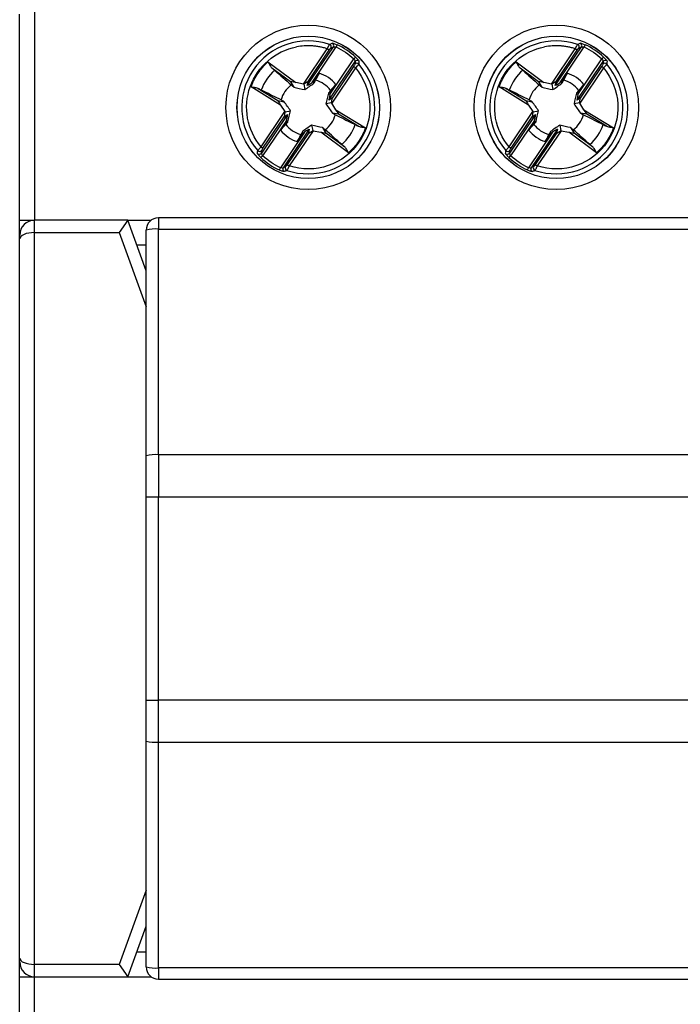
# Model space of a CAD drawing. Header units: inches. Extents: x 0.7 to 32.2, y 0.7 to 24.8.
# Tile 10 of 15: x 25.1 to 26.2, y 10 to 11.6. Entities that reach past the tile are written whole.
import ezdxf

# ---------------------------------------------------------------- set-up
doc = ezdxf.new("R2010")
doc.units = ezdxf.units.IN
doc.header["$LTSCALE"] = 3
doc.header["$MEASUREMENT"] = 0

msp = doc.modelspace()

# ---------------------------------------------------------------- linework, layer by layer
for p, q in [((25.1208, 11.6025), (25.1208, 11.2679)), ((25.0971, 11.2679), (25.0971, 11.5982)), ((25.552, 11.4863), (25.5902, 11.5429)), ((25.5581, 11.4842), (25.6, 11.5461)), ((25.5594, 11.4903), (25.5935, 11.5407)), ((25.566, 11.4889), (25.6045, 11.5458)), ((25.5935, 11.5407), (25.5902, 11.5429)), ((25.5959, 11.544), (25.6, 11.5461)), ((25.6061, 11.5494), (25.6045, 11.5458)), ((25.9496, 11.4863), (25.9878, 11.5429)), ((25.9557, 11.4842), (25.9976, 11.5461)), ((25.957, 11.4903), (25.9911, 11.5407)), ((25.9637, 11.4889), (26.0021, 11.5458)), ((25.9911, 11.5407), (25.9878, 11.5429)), ((25.9936, 11.544), (25.9976, 11.5461)), ((26.0038, 11.5494), (26.0021, 11.5458)), ((25.5944, 11.4697), (25.6329, 11.5266)), ((25.6356, 11.5295), (25.6329, 11.5266)), ((25.9921, 11.4697), (26.0305, 11.5266)), ((26.0332, 11.5295), (26.0305, 11.5266)), ((25.4952, 11.5218), (25.5397, 11.4888)), ((25.5314, 11.4901), (25.5016, 11.5121)), ((25.593, 11.4606), (25.6349, 11.5225)), ((25.6355, 11.5123), (25.5973, 11.4557)), ((25.6323, 11.5145), (25.5982, 11.464)), ((25.6355, 11.5123), (25.6323, 11.5145)), ((25.6349, 11.5225), (25.6344, 11.518)), ((25.8928, 11.5218), (25.9373, 11.4888)), ((25.929, 11.4901), (25.8993, 11.5121)), ((25.9906, 11.4606), (26.0325, 11.5225)), ((26.0332, 11.5123), (25.9949, 11.4557)), ((26.0299, 11.5145), (25.9958, 11.464)), ((26.0332, 11.5123), (26.0299, 11.5145)), ((26.0325, 11.5225), (26.032, 11.518)), ((25.5773, 11.5038), (25.5695, 11.4912)), ((25.9749, 11.5038), (25.9672, 11.4912)), ((25.5153, 11.4527), (25.4681, 11.4817)), ((25.4795, 11.4793), (25.511, 11.46)), ((25.5314, 11.4901), (25.5368, 11.4815)), ((25.552, 11.4863), (25.5397, 11.4888)), ((25.5525, 11.4862), (25.5542, 11.4774)), ((25.5581, 11.4842), (25.5594, 11.4903)), ((25.5695, 11.4912), (25.566, 11.4889)), ((25.5689, 11.4877), (25.5695, 11.4912)), ((25.5953, 11.4738), (25.6041, 11.4857)), ((25.9129, 11.4527), (25.8657, 11.4817)), ((25.8771, 11.4793), (25.9086, 11.46)), ((25.929, 11.4901), (25.9344, 11.4815)), ((25.9496, 11.4863), (25.9373, 11.4888)), ((25.9502, 11.4862), (25.9519, 11.4774)), ((25.9557, 11.4842), (25.957, 11.4903)), ((25.9672, 11.4912), (25.9637, 11.4889)), ((25.9665, 11.4877), (25.9672, 11.4912)), ((25.9929, 11.4738), (26.0017, 11.4857)), ((25.5953, 11.4738), (25.5923, 11.4719)), ((25.5982, 11.464), (25.593, 11.4606)), ((25.5944, 11.4697), (25.5953, 11.4738)), ((25.9929, 11.4738), (25.9899, 11.4719)), ((25.9958, 11.464), (25.9906, 11.4606)), ((25.9921, 11.4697), (25.9929, 11.4738)), ((25.511, 11.46), (25.521, 11.4581)), ((25.5153, 11.4527), (25.5222, 11.4422)), ((25.597, 11.4562), (25.5882, 11.4545)), ((25.6042, 11.4452), (25.5973, 11.4557)), ((25.6042, 11.4452), (25.6514, 11.4162)), ((25.9086, 11.46), (25.9186, 11.4581)), ((25.9129, 11.4527), (25.9198, 11.4422)), ((25.9946, 11.4562), (25.9858, 11.4545)), ((26.0018, 11.4452), (25.9949, 11.4557)), ((26.0018, 11.4452), (26.0491, 11.4162)), ((25.484, 11.3857), (25.5222, 11.4422)), ((25.5265, 11.4374), (25.4846, 11.3754)), ((25.4872, 11.3835), (25.5213, 11.4339)), ((25.5213, 11.4339), (25.5265, 11.4374)), ((25.5225, 11.4418), (25.5313, 11.4435)), ((25.6085, 11.438), (25.5985, 11.4398)), ((25.64, 11.4186), (25.6085, 11.438)), ((25.8816, 11.3857), (25.9198, 11.4422)), ((25.9241, 11.4374), (25.8823, 11.3754)), ((25.8849, 11.3835), (25.9189, 11.4339)), ((25.9189, 11.4339), (25.9241, 11.4374)), ((25.9201, 11.4418), (25.929, 11.4435)), ((26.0061, 11.438), (25.9961, 11.4398)), ((26.0377, 11.4186), (26.0061, 11.438)), ((25.525, 11.4282), (25.4866, 11.3714)), ((25.5242, 11.4241), (25.5154, 11.4123)), ((25.5614, 11.4138), (25.5195, 11.3518)), ((25.525, 11.4282), (25.5242, 11.4241)), ((25.5242, 11.4241), (25.5272, 11.426)), ((25.5614, 11.4138), (25.5601, 11.4077)), ((25.5652, 11.4206), (25.567, 11.4117)), ((25.5827, 11.4165), (25.5881, 11.4079)), ((25.9227, 11.4282), (25.8842, 11.3714)), ((25.9219, 11.4241), (25.913, 11.4123)), ((25.9591, 11.4138), (25.9172, 11.3518)), ((25.9227, 11.4282), (25.9219, 11.4241)), ((25.9219, 11.4241), (25.9249, 11.426)), ((25.9591, 11.4138), (25.9577, 11.4077)), ((25.9629, 11.4206), (25.9646, 11.4117)), ((25.9803, 11.4165), (25.9858, 11.4079)), ((25.5535, 11.4091), (25.515, 11.3522)), ((25.5601, 11.4077), (25.526, 11.3573)), ((25.5675, 11.4116), (25.5293, 11.3551)), ((25.5422, 11.3941), (25.55, 11.4068)), ((25.5506, 11.4102), (25.55, 11.4068)), ((25.55, 11.4068), (25.5535, 11.4091)), ((25.5675, 11.4116), (25.5798, 11.4091)), ((25.6243, 11.3761), (25.5798, 11.4091)), ((25.6179, 11.3858), (25.5881, 11.4079)), ((25.9511, 11.4091), (25.9127, 11.3522)), ((25.9577, 11.4077), (25.9237, 11.3573)), ((25.9651, 11.4116), (25.9269, 11.3551)), ((25.9398, 11.3941), (25.9476, 11.4068)), ((25.9482, 11.4102), (25.9476, 11.4068)), ((25.9476, 11.4068), (25.9511, 11.4091)), ((25.9651, 11.4116), (25.9774, 11.4091)), ((26.022, 11.3761), (25.9774, 11.4091)), ((26.0155, 11.3858), (25.9858, 11.4079)), ((25.484, 11.3857), (25.4872, 11.3835)), ((25.8816, 11.3857), (25.8849, 11.3835)), ((25.4839, 11.3685), (25.4866, 11.3714)), ((25.4846, 11.3754), (25.4851, 11.3799)), ((25.8816, 11.3685), (25.8842, 11.3714)), ((25.8823, 11.3754), (25.8827, 11.3799)), ((25.5134, 11.3486), (25.515, 11.3522)), ((25.5235, 11.354), (25.5195, 11.3518)), ((25.526, 11.3573), (25.5293, 11.3551)), ((25.911, 11.3486), (25.9127, 11.3522)), ((25.9212, 11.354), (25.9172, 11.3518)), ((25.9237, 11.3573), (25.9269, 11.3551)), ((25.3196, 11.2718), (25.3196, 11.2538)), ((26.9928, 11.2718), (25.3196, 11.2718)), ((25.0971, 11.2679), (25.1208, 11.2679)), ((25.2704, 11.2679), (25.1208, 11.2679)), ((25.1208, 11.2482), (25.1208, 11.2679)), ((25.2704, 11.2679), (25.2566, 11.2482)), ((25.2999, 11.1868), (25.2704, 11.2679)), ((25.2704, 11.2679), (25.3078, 11.2679)), ((25.0971, 11.2384), (25.0971, 11.2443)), ((25.1208, 11.2482), (25.2566, 11.2482)), ((25.1208, 10.075), (25.1208, 11.2482)), ((25.2566, 11.2482), (25.2999, 11.1292)), ((25.2999, 10.8903), (25.2999, 11.2521)), ((25.3196, 10.892), (25.3196, 11.2538)), ((25.3196, 11.2538), (26.9928, 11.2538)), ((25.0971, 10.0848), (25.0971, 11.2384)), ((25.2847, 11.2285), (25.2999, 11.2285)), ((25.3196, 10.892), (25.3196, 10.8247)), ((26.9928, 10.892), (25.3196, 10.892)), ((25.2999, 10.8247), (25.3196, 10.8247)), ((25.2999, 10.4984), (25.2999, 10.8247)), ((25.3196, 10.4984), (25.3196, 10.8247)), ((25.3196, 10.8247), (26.9928, 10.8247)), ((25.2999, 10.4984), (25.3196, 10.4984)), ((25.3196, 10.4312), (25.3196, 10.4984)), ((26.9928, 10.4984), (25.3196, 10.4984)), ((25.2999, 10.071), (25.2999, 10.4329)), ((25.3196, 10.4312), (26.9928, 10.4312)), ((25.3196, 10.0694), (25.3196, 10.4312)), ((25.2999, 10.194), (25.2566, 10.075)), ((25.2704, 10.0553), (25.2999, 10.1364)), ((25.2999, 10.0947), (25.2847, 10.0947)), ((25.0971, 10.0789), (25.0971, 10.0848)), ((25.2566, 10.075), (25.1208, 10.075)), ((25.1208, 10.0553), (25.1208, 10.075)), ((25.2566, 10.075), (25.2704, 10.0553)), ((26.9928, 10.0694), (25.3196, 10.0694)), ((25.3196, 10.0694), (25.3196, 10.0513)), ((25.0971, 10.0553), (25.1208, 10.0553)), ((25.0971, 9.7249), (25.0971, 10.0553)), ((25.1208, 10.0553), (25.2704, 10.0553)), ((25.1208, 9.7206), (25.1208, 10.0553)), ((25.2704, 10.0553), (25.3078, 10.0553)), ((25.3196, 10.0513), (26.9928, 10.0513))]:
    msp.add_line(p, q)
for centre, radius in [((25.5597, 11.449), 0.1319), ((25.9574, 11.449), 0.1319), ((25.5597, 11.449), 0.1142), ((25.5597, 11.449), 0.1141), ((25.9574, 11.449), 0.1142), ((25.9574, 11.449), 0.1141)]:
    msp.add_circle(centre, radius)
for centre, radius, start, end in [((25.5597, 11.449), 0.1066, 71.2837, 220.6205), ((25.9574, 11.449), 0.1066, 71.2837, 220.6205), ((25.5927, 11.5462), 0.00395, 326.4733, 70.8608), ((25.5967, 11.5483), 0.00395, 326.4553, 69.1947), ((25.5597, 11.449), 0.1106, 46.7019, 65.2023), ((25.9903, 11.5462), 0.00395, 326.4733, 70.8608), ((25.9943, 11.5483), 0.00395, 326.4553, 69.1947), ((25.9574, 11.449), 0.1106, 46.7019, 65.2023), ((25.6381, 11.5203), 0.00395, 42.7095, 145.4489), ((26.0358, 11.5203), 0.00395, 42.7095, 145.4489), ((25.5597, 11.449), 0.0803, 132.0956, 159.8086), ((25.5597, 11.449), 0.1066, 251.2837, 40.6205), ((25.6377, 11.5158), 0.00395, 41.043, 145.431), ((25.9574, 11.449), 0.0803, 132.0956, 159.8086), ((25.9574, 11.449), 0.1066, 251.2837, 40.6205), ((26.0353, 11.5158), 0.00395, 41.043, 145.431), ((25.5597, 11.449), 0.0451, 37.1998, 74.7044), ((25.5597, 11.449), 0.0576, 39.6357, 72.2685), ((25.9574, 11.449), 0.0451, 37.1998, 74.7044), ((25.9574, 11.449), 0.0576, 39.6357, 72.2685), ((25.5597, 11.449), 0.0451, 127.1998, 164.7044), ((25.9574, 11.449), 0.0451, 127.1998, 164.7044), ((25.5597, 11.449), 0.0451, 307.1998, 344.7044), ((25.9574, 11.449), 0.0451, 307.1998, 344.7044), ((25.5597, 11.449), 0.0451, 217.1998, 254.7044), ((25.5597, 11.449), 0.0803, 312.0956, 339.8086), ((25.9574, 11.449), 0.0451, 217.1998, 254.7044), ((25.9574, 11.449), 0.0803, 312.0956, 339.8086), ((25.5597, 11.449), 0.0576, 219.6357, 252.2685), ((25.9574, 11.449), 0.0576, 219.6357, 252.2685), ((25.4814, 11.3777), 0.00395, 222.7095, 325.4489), ((25.4818, 11.3822), 0.00395, 221.043, 325.431), ((25.5597, 11.449), 0.1106, 226.7019, 245.2023), ((25.879, 11.3777), 0.00395, 222.7095, 325.4489), ((25.8795, 11.3822), 0.00395, 221.043, 325.431), ((25.9574, 11.449), 0.1106, 226.7019, 245.2023), ((25.5228, 11.3497), 0.00395, 146.4553, 249.1947), ((25.5268, 11.3518), 0.00395, 146.4733, 250.8608), ((25.9205, 11.3497), 0.00395, 146.4553, 249.1947), ((25.9245, 11.3518), 0.00395, 146.4733, 250.8608), ((25.3196, 11.2521), 0.0197, 90, 180), ((25.1208, 11.2443), 0.0236, 90, 180), ((25.3147, 11.1949), 0.0591, 85.2574, 104.5051), ((25.3147, 10.8331), 0.0591, 85.2574, 104.5051), ((25.3147, 10.4901), 0.0591, 255.4949, 274.7426), ((25.1208, 10.0789), 0.0236, 180, 270), ((25.3147, 10.1282), 0.0591, 255.4949, 274.7426), ((25.3196, 10.071), 0.0197, 180, 270)]:
    msp.add_arc(centre, radius, start, end)
for centre, major_axis, ratio, start_param, end_param in [((25.5405, 11.4882), (0.00911, -0.00188), 0.04428, 1.665832, 3.184268), ((25.5517, 11.486), (0.00419, -0.00083), 0.096832, 1.398366, 1.529945), ((25.5508, 11.4846), (0.00856, 0.00567), 0.040112, 6.242281, 7.625556), ((25.5666, 11.4898), (0.00856, 0.00567), 0.040112, 3.100688, 4.615543), ((25.9381, 11.4882), (0.00911, -0.00188), 0.04428, 1.665832, 3.184268), ((25.9494, 11.486), (0.00419, -0.00083), 0.096832, 1.398366, 1.529945), ((25.9485, 11.4846), (0.00856, 0.00567), 0.040112, 6.242281, 7.625556), ((25.9643, 11.4898), (0.00856, 0.00567), 0.040112, 3.100688, 4.615543), ((25.595, 11.4706), (0.0021, 0.0101), 0.040112, 1.667642, 3.182497), ((25.5961, 11.454), (0.0021, 0.0101), 0.040112, 4.940814, 6.32409), ((25.9927, 11.4706), (0.0021, 0.0101), 0.040112, 1.667642, 3.182497), ((25.9938, 11.454), (0.0021, 0.0101), 0.040112, 4.940814, 6.32409), ((25.5161, 11.4522), (-0.00514, 0.00775), 0.04428, 6.24051, 7.758946), ((25.5971, 11.4554), (-0.00233, 0.00358), 0.096832, 4.75324, 4.884819), ((25.6034, 11.4458), (-0.00514, 0.00775), 0.04428, 3.098917, 4.617354), ((25.9138, 11.4522), (-0.00514, 0.00775), 0.04428, 6.24051, 7.758946), ((25.9947, 11.4554), (-0.00233, 0.00358), 0.096832, 4.75324, 4.884819), ((26.001, 11.4458), (-0.00514, 0.00775), 0.04428, 3.098917, 4.617354), ((25.5234, 11.444), (0.0021, 0.0101), 0.040112, 1.799222, 3.182497), ((25.5224, 11.4426), (-0.00233, 0.00358), 0.096832, 1.611647, 1.743226), ((25.5244, 11.4274), (0.0021, 0.0101), 0.040112, 4.809235, 6.32409), ((25.921, 11.444), (0.0021, 0.0101), 0.040112, 1.799222, 3.182497), ((25.9201, 11.4426), (-0.00233, 0.00358), 0.096832, 1.611647, 1.743226), ((25.9221, 11.4274), (0.0021, 0.0101), 0.040112, 4.809235, 6.32409), ((25.5529, 11.4082), (0.00856, 0.00567), 0.040112, 6.242281, 7.757136), ((25.9505, 11.4082), (0.00856, 0.00567), 0.040112, 6.242281, 7.757136), ((25.5687, 11.4134), (0.00856, 0.00567), 0.040112, 3.100688, 4.483964), ((25.5678, 11.412), (0.00419, -0.00083), 0.096832, 4.539959, 4.671538), ((25.579, 11.4097), (0.00911, -0.00188), 0.04428, 4.807424, 6.325861), ((25.9663, 11.4134), (0.00856, 0.00567), 0.040112, 3.100688, 4.483964), ((25.9654, 11.412), (0.00419, -0.00083), 0.096832, 4.539959, 4.671538), ((25.9767, 11.4097), (0.00911, -0.00188), 0.04428, 4.807424, 6.325861), ((25.1208, 11.2384), (0.0236, 0), 0.414214, 1.570796, 3.141593), ((25.1208, 10.0848), (0.0236, 0), 0.414214, 3.141593, 4.712389)]:
    msp.add_ellipse(centre, major_axis=major_axis, ratio=ratio, start_param=start_param, end_param=end_param)
for points, knots in [([(25.484, 11.3857), (25.4616, 11.4125), (25.455, 11.4492), (25.4784, 11.515), (25.5067, 11.5393), (25.541, 11.5459)], [0, 0, 0, 0, 0.5, 0.5, 1, 1, 1, 1]), ([(25.5902, 11.5429), (25.5882, 11.5435), (25.5842, 11.5447), (25.5782, 11.5461), (25.572, 11.547), (25.5637, 11.5478), (25.5533, 11.5479), (25.5451, 11.5466), (25.541, 11.5459)], [0, 0, 0, 0, 0.1252, 0.249954, 0.374762, 0.500123, 0.749954, 1, 1, 1, 1]), ([(25.5902, 11.5429), (25.5904, 11.5434), (25.5909, 11.5443), (25.5915, 11.5455), (25.592, 11.5464), (25.5924, 11.5472), (25.5929, 11.5482), (25.5936, 11.5495), (25.5938, 11.5498), (25.5939, 11.5499)], [0, 0, 0, 0, 0.138769, 0.258297, 0.358544, 0.439475, 0.501066, 0.760761, 1, 1, 1, 1]), ([(25.5981, 11.552), (25.5981, 11.552), (25.5983, 11.5521), (25.5989, 11.552), (25.5997, 11.5518), (25.6011, 11.5514), (25.6033, 11.5506), (25.6052, 11.5498), (25.6061, 11.5494)], [0, 0, 0, 0, 0.125443, 0.247401, 0.37098, 0.501115, 0.750201, 1, 1, 1, 1]), ([(25.8816, 11.3857), (25.8592, 11.4125), (25.8526, 11.4492), (25.8761, 11.515), (25.9043, 11.5393), (25.9386, 11.5459)], [0, 0, 0, 0, 0.5, 0.5, 1, 1, 1, 1]), ([(25.9878, 11.5429), (25.9859, 11.5435), (25.9819, 11.5447), (25.9758, 11.5461), (25.9696, 11.547), (25.9614, 11.5478), (25.9509, 11.5479), (25.9427, 11.5466), (25.9386, 11.5459)], [0, 0, 0, 0, 0.1252, 0.249954, 0.374762, 0.500123, 0.749954, 1, 1, 1, 1]), ([(25.9878, 11.5429), (25.9881, 11.5434), (25.9885, 11.5443), (25.9891, 11.5455), (25.9896, 11.5464), (25.99, 11.5472), (25.9906, 11.5482), (25.9912, 11.5495), (25.9915, 11.5498), (25.9916, 11.5499)], [0, 0, 0, 0, 0.138769, 0.258297, 0.358544, 0.439475, 0.501066, 0.760761, 1, 1, 1, 1]), ([(25.9957, 11.552), (25.9958, 11.552), (25.9959, 11.5521), (25.9965, 11.552), (25.9974, 11.5518), (25.9988, 11.5514), (26.0009, 11.5506), (26.0028, 11.5498), (26.0038, 11.5494)], [0, 0, 0, 0, 0.125443, 0.247401, 0.37098, 0.501115, 0.750201, 1, 1, 1, 1]), ([(25.6356, 11.5295), (25.636, 11.5291), (25.6367, 11.5284), (25.6377, 11.5273), (25.6387, 11.5263), (25.6398, 11.525), (25.6408, 11.5236), (25.641, 11.5232), (25.641, 11.523)], [0, 0, 0, 0, 0.127626, 0.250975, 0.374166, 0.501342, 0.753817, 1, 1, 1, 1]), ([(26.0332, 11.5295), (26.0336, 11.5291), (26.0343, 11.5284), (26.0354, 11.5273), (26.0363, 11.5263), (26.0374, 11.525), (26.0385, 11.5236), (26.0386, 11.5232), (26.0387, 11.523)], [0, 0, 0, 0, 0.127626, 0.250975, 0.374166, 0.501342, 0.753817, 1, 1, 1, 1]), ([(25.4681, 11.4817), (25.4688, 11.4836), (25.4702, 11.4875), (25.4728, 11.493), (25.4758, 11.4984), (25.4801, 11.5052), (25.4863, 11.5134), (25.4922, 11.519), (25.4952, 11.5218)], [0, 0, 0, 0, 0.125196, 0.249951, 0.374762, 0.500122, 0.749951, 1, 1, 1, 1]), ([(25.4952, 11.5218), (25.4956, 11.5211), (25.4963, 11.5197), (25.4973, 11.5179), (25.4984, 11.5159), (25.4998, 11.5139), (25.5011, 11.5127), (25.5016, 11.5121)], [0, 0, 0, 0, 0.207855, 0.374568, 0.500132, 0.77362, 1, 1, 1, 1]), ([(25.6355, 11.5123), (25.6493, 11.4958), (25.6573, 11.4754), (25.6594, 11.4326), (25.6535, 11.4114), (25.6296, 11.376), (25.6121, 11.3626), (25.5716, 11.3487), (25.5497, 11.3485), (25.5293, 11.3551)], [0, 0, 0, 0, 0.25, 0.25, 0.5, 0.5, 0.75, 0.75, 1, 1, 1, 1]), ([(25.6344, 11.518), (25.6344, 11.5179), (25.6342, 11.5174), (25.6334, 11.5162), (25.6328, 11.5153), (25.6323, 11.5145)], [0, 0, 0, 0, 0.5, 0.5, 1, 1, 1, 1]), ([(25.6406, 11.5184), (25.6406, 11.5183), (25.6405, 11.5182), (25.6402, 11.5178), (25.6397, 11.5172), (25.639, 11.5162), (25.6376, 11.5147), (25.6363, 11.5132), (25.6355, 11.5123)], [0, 0, 0, 0, 0.117547, 0.240227, 0.368092, 0.501183, 0.691076, 1, 1, 1, 1]), ([(25.8657, 11.4817), (25.8664, 11.4836), (25.8679, 11.4875), (25.8705, 11.493), (25.8734, 11.4984), (25.8778, 11.5052), (25.8839, 11.5134), (25.8898, 11.519), (25.8928, 11.5218)], [0, 0, 0, 0, 0.125196, 0.249951, 0.374762, 0.500122, 0.749951, 1, 1, 1, 1]), ([(25.8928, 11.5218), (25.8932, 11.5211), (25.8939, 11.5197), (25.8949, 11.5179), (25.8961, 11.5159), (25.8974, 11.5139), (25.8987, 11.5127), (25.8993, 11.5121)], [0, 0, 0, 0, 0.207855, 0.374568, 0.500132, 0.77362, 1, 1, 1, 1]), ([(26.0332, 11.5123), (26.0469, 11.4958), (26.0549, 11.4754), (26.0571, 11.4326), (26.0512, 11.4114), (26.0272, 11.376), (26.0098, 11.3626), (25.9693, 11.3487), (25.9473, 11.3485), (25.9269, 11.3551)], [0, 0, 0, 0, 0.25, 0.25, 0.5, 0.5, 0.75, 0.75, 1, 1, 1, 1]), ([(26.032, 11.518), (26.032, 11.5179), (26.0318, 11.5174), (26.031, 11.5162), (26.0305, 11.5153), (26.0299, 11.5145)], [0, 0, 0, 0, 0.5, 0.5, 1, 1, 1, 1]), ([(26.0383, 11.5184), (26.0382, 11.5183), (26.0382, 11.5182), (26.0379, 11.5178), (26.0374, 11.5172), (26.0366, 11.5162), (26.0353, 11.5147), (26.034, 11.5132), (26.0332, 11.5123)], [0, 0, 0, 0, 0.117547, 0.240227, 0.368092, 0.501183, 0.691076, 1, 1, 1, 1]), ([(25.4681, 11.4817), (25.469, 11.4816), (25.4706, 11.4815), (25.4727, 11.4812), (25.4749, 11.4809), (25.4772, 11.4804), (25.4788, 11.4797), (25.4795, 11.4793)], [0, 0, 0, 0, 0.228953, 0.395609, 0.500169, 0.776812, 1, 1, 1, 1]), ([(25.5163, 11.4609), (25.5072, 11.4654), (25.4981, 11.4699), (25.4891, 11.4744), (25.4875, 11.4751), (25.486, 11.4759), (25.4844, 11.4767)], [0, 0, 0, 0, 0.001526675, 0.001526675, 0.001526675, 0.001794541, 0.001794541, 0.001794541, 0.001794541]), ([(25.8657, 11.4817), (25.8666, 11.4816), (25.8683, 11.4815), (25.8703, 11.4812), (25.8725, 11.4809), (25.8748, 11.4804), (25.8764, 11.4797), (25.8771, 11.4793)], [0, 0, 0, 0, 0.228953, 0.395609, 0.500169, 0.776812, 1, 1, 1, 1]), ([(25.9139, 11.4609), (25.9048, 11.4654), (25.8958, 11.4699), (25.8868, 11.4744), (25.8852, 11.4751), (25.8836, 11.4759), (25.882, 11.4767)], [0, 0, 0, 0, 0.001526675, 0.001526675, 0.001526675, 0.001794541, 0.001794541, 0.001794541, 0.001794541]), ([(25.6032, 11.4371), (25.6123, 11.4326), (25.6214, 11.4281), (25.6304, 11.4236), (25.632, 11.4228), (25.6335, 11.422), (25.6351, 11.4213)], [0, 0, 0, 0, 0.001526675, 0.001526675, 0.001526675, 0.001794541, 0.001794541, 0.001794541, 0.001794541]), ([(26.0009, 11.4371), (26.01, 11.4326), (26.019, 11.4281), (26.028, 11.4236), (26.0296, 11.4228), (26.0312, 11.422), (26.0328, 11.4213)], [0, 0, 0, 0, 0.001526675, 0.001526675, 0.001526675, 0.001794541, 0.001794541, 0.001794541, 0.001794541]), ([(25.6514, 11.4162), (25.6507, 11.4143), (25.6493, 11.4105), (25.6467, 11.405), (25.6437, 11.3996), (25.6394, 11.3927), (25.6332, 11.3846), (25.6273, 11.3789), (25.6243, 11.3761)], [0, 0, 0, 0, 0.125196, 0.249951, 0.374762, 0.500122, 0.749951, 1, 1, 1, 1]), ([(25.6514, 11.4162), (25.6505, 11.4163), (25.6488, 11.4165), (25.6468, 11.4168), (25.6446, 11.4171), (25.6423, 11.4176), (25.6407, 11.4183), (25.64, 11.4186)], [0, 0, 0, 0, 0.228953, 0.395609, 0.500169, 0.776812, 1, 1, 1, 1]), ([(26.0491, 11.4162), (26.0483, 11.4143), (26.0469, 11.4105), (26.0443, 11.405), (26.0414, 11.3996), (26.037, 11.3927), (26.0308, 11.3846), (26.0249, 11.3789), (26.022, 11.3761)], [0, 0, 0, 0, 0.125196, 0.249951, 0.374762, 0.500122, 0.749951, 1, 1, 1, 1]), ([(26.0491, 11.4162), (26.0481, 11.4163), (26.0465, 11.4165), (26.0444, 11.4168), (26.0423, 11.4171), (26.04, 11.4176), (26.0384, 11.4183), (26.0377, 11.4186)], [0, 0, 0, 0, 0.228953, 0.395609, 0.500169, 0.776812, 1, 1, 1, 1]), ([(25.4788, 11.3796), (25.4789, 11.3797), (25.4789, 11.3798), (25.4793, 11.3802), (25.4798, 11.3808), (25.4805, 11.3817), (25.4818, 11.3833), (25.4832, 11.3848), (25.484, 11.3857)], [0, 0, 0, 0, 0.117547, 0.240227, 0.368092, 0.501183, 0.691076, 1, 1, 1, 1]), ([(25.4851, 11.3799), (25.4851, 11.3801), (25.4853, 11.3805), (25.4861, 11.3818), (25.4867, 11.3826), (25.4872, 11.3835)], [0, 0, 0, 0, 0.5, 0.5, 1, 1, 1, 1]), ([(25.6243, 11.3761), (25.6239, 11.3769), (25.6232, 11.3783), (25.6222, 11.3801), (25.621, 11.382), (25.6197, 11.3841), (25.6184, 11.3853), (25.6179, 11.3858)], [0, 0, 0, 0, 0.207855, 0.374568, 0.500132, 0.77362, 1, 1, 1, 1]), ([(25.8765, 11.3796), (25.8765, 11.3797), (25.8766, 11.3798), (25.8769, 11.3802), (25.8774, 11.3808), (25.8782, 11.3817), (25.8795, 11.3833), (25.8808, 11.3848), (25.8816, 11.3857)], [0, 0, 0, 0, 0.117547, 0.240227, 0.368092, 0.501183, 0.691076, 1, 1, 1, 1]), ([(25.8827, 11.3799), (25.8827, 11.3801), (25.883, 11.3805), (25.8838, 11.3818), (25.8843, 11.3826), (25.8849, 11.3835)], [0, 0, 0, 0, 0.5, 0.5, 1, 1, 1, 1]), ([(26.022, 11.3761), (26.0216, 11.3769), (26.0208, 11.3783), (26.0199, 11.3801), (26.0187, 11.382), (26.0173, 11.3841), (26.0161, 11.3853), (26.0155, 11.3858)], [0, 0, 0, 0, 0.207855, 0.374568, 0.500132, 0.77362, 1, 1, 1, 1]), ([(25.4839, 11.3685), (25.4835, 11.3689), (25.4828, 11.3696), (25.4817, 11.3707), (25.4808, 11.3717), (25.4797, 11.373), (25.4786, 11.3744), (25.4785, 11.3748), (25.4785, 11.375)], [0, 0, 0, 0, 0.127626, 0.250975, 0.374166, 0.501342, 0.753817, 1, 1, 1, 1]), ([(25.8816, 11.3685), (25.8812, 11.3689), (25.8804, 11.3696), (25.8794, 11.3707), (25.8784, 11.3717), (25.8774, 11.373), (25.8763, 11.3744), (25.8762, 11.3748), (25.8761, 11.375)], [0, 0, 0, 0, 0.127626, 0.250975, 0.374166, 0.501342, 0.753817, 1, 1, 1, 1]), ([(25.5293, 11.3551), (25.529, 11.3546), (25.5286, 11.3537), (25.528, 11.3525), (25.5275, 11.3515), (25.5271, 11.3508), (25.5266, 11.3497), (25.5259, 11.3485), (25.5257, 11.3482), (25.5255, 11.348)], [0, 0, 0, 0, 0.138769, 0.258297, 0.358544, 0.439475, 0.501066, 0.760761, 1, 1, 1, 1]), ([(25.9269, 11.3551), (25.9267, 11.3546), (25.9262, 11.3537), (25.9256, 11.3525), (25.9251, 11.3515), (25.9248, 11.3508), (25.9242, 11.3497), (25.9235, 11.3485), (25.9233, 11.3482), (25.9232, 11.348)], [0, 0, 0, 0, 0.138769, 0.258297, 0.358544, 0.439475, 0.501066, 0.760761, 1, 1, 1, 1]), ([(25.5214, 11.346), (25.5213, 11.3459), (25.5212, 11.3459), (25.5206, 11.346), (25.5198, 11.3462), (25.5184, 11.3466), (25.5162, 11.3474), (25.5143, 11.3482), (25.5134, 11.3486)], [0, 0, 0, 0, 0.125443, 0.2474, 0.370979, 0.501115, 0.750201, 1, 1, 1, 1]), ([(25.9191, 11.346), (25.919, 11.3459), (25.9188, 11.3459), (25.9182, 11.346), (25.9174, 11.3462), (25.916, 11.3466), (25.9139, 11.3474), (25.912, 11.3482), (25.911, 11.3486)], [0, 0, 0, 0, 0.125443, 0.247401, 0.37098, 0.501115, 0.750201, 1, 1, 1, 1]), ([(25.0971, 11.2443), (25.0971, 11.2443), (25.0971, 11.2444), (25.0971, 11.2449), (25.0971, 11.246), (25.0971, 11.248), (25.0971, 11.2511), (25.0971, 11.2548), (25.0971, 11.259), (25.0971, 11.2634), (25.0971, 11.2664), (25.0971, 11.2679)], [0, 0, 0, 0, 0.08014, 0.159766, 0.240153, 0.369839, 0.500093, 0.629779, 0.760034, 0.879879, 1, 1, 1, 1]), ([(25.2999, 10.8247), (25.2999, 10.8302), (25.2999, 10.8412), (25.2999, 10.8576), (25.2999, 10.874), (25.2999, 10.8849), (25.2999, 10.8903)], [0, 0, 0, 0, 0.2500572, 0.5, 0.7499428, 1, 1, 1, 1]), ([(25.2999, 10.4329), (25.2999, 10.4383), (25.2999, 10.4492), (25.2999, 10.4656), (25.2999, 10.482), (25.2999, 10.4929), (25.2999, 10.4984)], [0, 0, 0, 0, 0.250057, 0.5, 0.749943, 1, 1, 1, 1]), ([(25.0971, 10.0553), (25.0971, 10.0563), (25.0971, 10.0582), (25.0971, 10.0612), (25.0971, 10.0646), (25.0971, 10.0683), (25.0971, 10.0721), (25.0971, 10.0752), (25.0971, 10.0773), (25.0971, 10.0787), (25.0971, 10.0788), (25.0971, 10.0789)], [0, 0, 0, 0, 0.08014, 0.159766, 0.240153, 0.369839, 0.500093, 0.629779, 0.760034, 0.879879, 1, 1, 1, 1])]:
    msp.add_open_spline(points, degree=3, knots=knots)
for points in [[(25.5935, 11.5407), (25.5946, 11.5424), (25.5957, 11.5439), (25.5959, 11.544)], [(25.5939, 11.5499), (25.5953, 11.5506), (25.5967, 11.5513), (25.5981, 11.552)], [(25.6, 11.5461), (25.6003, 11.5464), (25.6025, 11.5464), (25.6045, 11.5458)], [(25.6045, 11.5458), (25.6149, 11.541), (25.6245, 11.5345), (25.6329, 11.5266)], [(25.9911, 11.5407), (25.9922, 11.5424), (25.9934, 11.5439), (25.9936, 11.544)], [(25.9916, 11.5499), (25.9929, 11.5506), (25.9943, 11.5513), (25.9957, 11.552)], [(25.9976, 11.5461), (25.9979, 11.5464), (26.0001, 11.5464), (26.0021, 11.5458)], [(26.0021, 11.5458), (26.0126, 11.541), (26.0222, 11.5345), (26.0305, 11.5266)], [(25.6329, 11.5266), (25.6342, 11.5249), (25.635, 11.5229), (25.6349, 11.5225)], [(26.0305, 11.5266), (26.0318, 11.5249), (26.0327, 11.5229), (26.0325, 11.5225)], [(25.5016, 11.5121), (25.5034, 11.5107), (25.5049, 11.5095), (25.5059, 11.5086)], [(25.5059, 11.5086), (25.5147, 11.5007), (25.5236, 11.4928), (25.5325, 11.4849)], [(25.641, 11.523), (25.6409, 11.5214), (25.6408, 11.5199), (25.6406, 11.5184)], [(25.8993, 11.5121), (25.901, 11.5107), (25.9025, 11.5095), (25.9035, 11.5086)], [(25.9035, 11.5086), (25.9124, 11.5007), (25.9212, 11.4928), (25.9301, 11.4849)], [(26.0387, 11.523), (26.0386, 11.5214), (26.0384, 11.5199), (26.0383, 11.5184)], [(25.5689, 11.4877), (25.5698, 11.4893), (25.5707, 11.4909), (25.5716, 11.4925)], [(25.5716, 11.4925), (25.5735, 11.4963), (25.5754, 11.5001), (25.5773, 11.5038)], [(25.9665, 11.4877), (25.9674, 11.4893), (25.9684, 11.4909), (25.9693, 11.4925)], [(25.9693, 11.4925), (25.9712, 11.4963), (25.973, 11.5001), (25.9749, 11.5038)], [(25.4844, 11.4767), (25.4831, 11.4773), (25.4814, 11.4782), (25.4795, 11.4793)], [(25.5325, 11.4849), (25.5339, 11.4838), (25.5354, 11.4826), (25.5368, 11.4815)], [(25.5368, 11.4815), (25.5425, 11.4801), (25.5482, 11.4787), (25.5542, 11.4774)], [(25.5542, 11.4774), (25.5593, 11.4809), (25.5641, 11.4843), (25.5689, 11.4877)], [(25.5957, 11.4762), (25.5945, 11.4748), (25.5934, 11.4734), (25.5923, 11.4719)], [(25.6041, 11.4857), (25.6013, 11.4826), (25.5985, 11.4794), (25.5957, 11.4762)], [(25.882, 11.4767), (25.8807, 11.4773), (25.8791, 11.4782), (25.8771, 11.4793)], [(25.9301, 11.4849), (25.9316, 11.4838), (25.933, 11.4826), (25.9344, 11.4815)], [(25.9344, 11.4815), (25.9401, 11.4801), (25.9459, 11.4787), (25.9519, 11.4774)], [(25.9519, 11.4774), (25.957, 11.4809), (25.9618, 11.4843), (25.9665, 11.4877)], [(25.9933, 11.4762), (25.9922, 11.4748), (25.991, 11.4734), (25.9899, 11.4719)], [(26.0017, 11.4857), (25.9989, 11.4826), (25.9961, 11.4794), (25.9933, 11.4762)], [(25.521, 11.4581), (25.5194, 11.459), (25.5178, 11.46), (25.5163, 11.4609)], [(25.5923, 11.4719), (25.5909, 11.4662), (25.5895, 11.4605), (25.5882, 11.4545)], [(25.9186, 11.4581), (25.9171, 11.459), (25.9155, 11.46), (25.9139, 11.4609)], [(25.9899, 11.4719), (25.9885, 11.4662), (25.9871, 11.4605), (25.9858, 11.4545)], [(25.5313, 11.4435), (25.5278, 11.4486), (25.5244, 11.4534), (25.521, 11.4581)], [(25.5882, 11.4545), (25.5917, 11.4494), (25.5951, 11.4446), (25.5985, 11.4398)], [(25.929, 11.4435), (25.9255, 11.4486), (25.9221, 11.4534), (25.9186, 11.4581)], [(25.9858, 11.4545), (25.9893, 11.4494), (25.9927, 11.4446), (25.9961, 11.4398)], [(25.5272, 11.426), (25.5286, 11.4317), (25.53, 11.4375), (25.5313, 11.4435)], [(25.5985, 11.4398), (25.6001, 11.4389), (25.6016, 11.438), (25.6032, 11.4371)], [(25.9249, 11.426), (25.9262, 11.4317), (25.9276, 11.4375), (25.929, 11.4435)], [(25.9961, 11.4398), (25.9977, 11.4389), (25.9993, 11.438), (26.0009, 11.4371)], [(25.5154, 11.4123), (25.5182, 11.4154), (25.521, 11.4186), (25.5238, 11.4217)], [(25.5238, 11.4217), (25.525, 11.4232), (25.5261, 11.4246), (25.5272, 11.426)], [(25.5652, 11.4206), (25.5602, 11.4171), (25.5553, 11.4137), (25.5506, 11.4102)], [(25.5827, 11.4165), (25.577, 11.4178), (25.5713, 11.4192), (25.5652, 11.4206)], [(25.587, 11.4131), (25.5856, 11.4142), (25.5841, 11.4153), (25.5827, 11.4165)], [(25.6136, 11.3894), (25.6048, 11.3973), (25.5959, 11.4051), (25.587, 11.4131)], [(25.6351, 11.4213), (25.6364, 11.4206), (25.638, 11.4197), (25.64, 11.4186)], [(25.913, 11.4123), (25.9158, 11.4154), (25.9187, 11.4186), (25.9215, 11.4217)], [(25.9215, 11.4217), (25.9226, 11.4232), (25.9237, 11.4246), (25.9249, 11.426)], [(25.9629, 11.4206), (25.9578, 11.4171), (25.953, 11.4137), (25.9482, 11.4102)], [(25.9803, 11.4165), (25.9746, 11.4178), (25.9689, 11.4192), (25.9629, 11.4206)], [(25.9846, 11.4131), (25.9832, 11.4142), (25.9818, 11.4153), (25.9803, 11.4165)], [(26.0112, 11.3894), (26.0024, 11.3973), (25.9936, 11.4051), (25.9846, 11.4131)], [(26.0328, 11.4213), (26.034, 11.4206), (26.0357, 11.4197), (26.0377, 11.4186)], [(25.5479, 11.4055), (25.546, 11.4017), (25.5441, 11.3979), (25.5422, 11.3941)], [(25.5506, 11.4102), (25.5497, 11.4087), (25.5488, 11.4071), (25.5479, 11.4055)], [(25.9455, 11.4055), (25.9436, 11.4017), (25.9417, 11.3979), (25.9398, 11.3941)], [(25.9482, 11.4102), (25.9473, 11.4087), (25.9464, 11.4071), (25.9455, 11.4055)], [(25.6136, 11.3894), (25.6146, 11.3885), (25.6161, 11.3872), (25.6179, 11.3858)], [(26.0112, 11.3894), (26.0123, 11.3885), (26.0137, 11.3872), (26.0155, 11.3858)], [(25.4785, 11.375), (25.4786, 11.3765), (25.4787, 11.3781), (25.4788, 11.3796)], [(25.4866, 11.3714), (25.4853, 11.373), (25.4845, 11.375), (25.4846, 11.3754)], [(25.515, 11.3522), (25.5046, 11.357), (25.495, 11.3635), (25.4866, 11.3714)], [(25.8761, 11.375), (25.8762, 11.3765), (25.8763, 11.3781), (25.8765, 11.3796)], [(25.8842, 11.3714), (25.8829, 11.373), (25.8821, 11.375), (25.8823, 11.3754)], [(25.9127, 11.3522), (25.9022, 11.357), (25.8926, 11.3635), (25.8842, 11.3714)], [(25.5195, 11.3518), (25.5192, 11.3516), (25.517, 11.3516), (25.515, 11.3522)], [(25.526, 11.3573), (25.5249, 11.3556), (25.5238, 11.3541), (25.5235, 11.354)], [(25.9172, 11.3518), (25.9168, 11.3516), (25.9147, 11.3516), (25.9127, 11.3522)], [(25.9237, 11.3573), (25.9225, 11.3556), (25.9214, 11.3541), (25.9212, 11.354)], [(25.5255, 11.348), (25.5242, 11.3473), (25.5228, 11.3466), (25.5214, 11.346)], [(25.9232, 11.348), (25.9218, 11.3473), (25.9205, 11.3466), (25.9191, 11.346)]]:
    msp.add_open_spline(points, degree=3)

doc.saveas('drawing.dxf')
